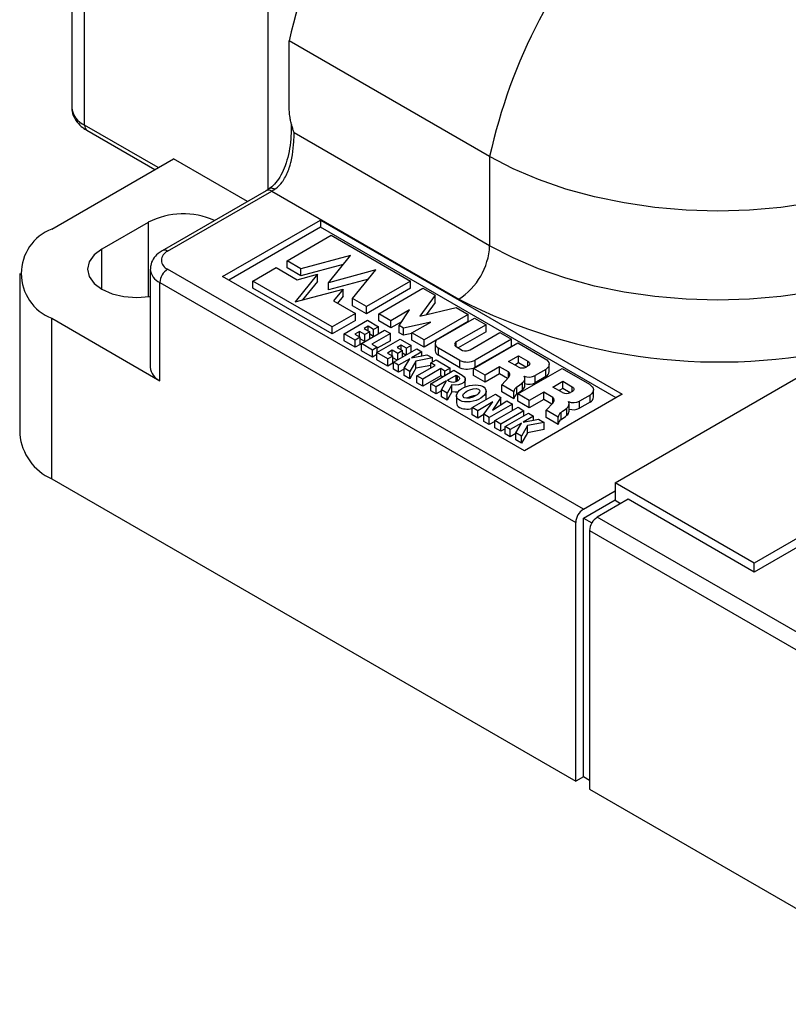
# Model space of a CAD drawing. Header units: millimetres. Extents: x 13 to 546, y 13 to 419.
# Tile 6 of 11: x 411 to 447, y 321 to 366. Entities that reach past the tile are written whole.
import ezdxf

# ---------------------------------------------------------------- set-up
doc = ezdxf.new("R2010")
doc.units = ezdxf.units.MM
doc.header["$LTSCALE"] = 2

msp = doc.modelspace()

# ---------------------------------------------------------------- linework, layer by layer
for p, q in [((413.805, 373.423), (413.805, 362.072)), ((414.39, 361.255), (414.39, 372.687)), ((422.77, 367.85), (422.77, 358.307)), ((432.918, 359.829), (423.751, 365.121)), ((423.751, 362.009), (423.751, 365.121)), ((417.749, 359.316), (414.39, 361.255)), ((414.494, 361.026), (417.603, 359.232)), ((432.918, 355.746), (423.974, 360.91)), ((412.884, 356.508), (418.456, 359.725)), ((421.845, 357.768), (418.456, 359.725)), ((432.918, 359.829), (432.918, 355.746)), ((422.698, 358.261), (417.938, 355.513)), ((418.188, 355.488), (422.948, 358.236)), ((422.839, 358.35), (422.698, 358.261)), ((422.948, 358.236), (431.504, 353.297)), ((420.705, 354.329), (425.181, 356.913)), ((425.181, 356.913), (438.984, 348.945)), ((425.181, 356.913), (425.181, 356.586)), ((417.304, 356.814), (415.182, 355.589)), ((417.304, 356.814), (417.304, 353.409)), ((425.181, 356.586), (420.988, 354.166)), ((438.701, 348.781), (425.181, 356.586)), ((423.652, 355.055), (425.672, 356.221)), ((425.672, 356.221), (429.303, 354.125)), ((415.182, 353.753), (415.182, 355.589)), ((424.285, 354.689), (423.652, 355.055)), ((423.652, 354.728), (423.652, 355.055)), ((426.557, 355.301), (424.285, 354.689)), ((425.545, 354.051), (426.557, 355.301)), ((417.395, 354.672), (417.395, 350.181)), ((437.209, 343.691), (418.188, 354.672)), ((422.087, 354.129), (423.15, 354.743)), ((423.15, 354.743), (424.116, 354.185)), ((424.285, 354.362), (423.652, 354.728)), ((426.219, 354.884), (424.285, 354.362)), ((424.285, 354.362), (424.285, 354.689)), ((427.711, 354.635), (425.545, 354.051)), ((426.65, 353.324), (427.711, 354.635)), ((411.42, 354.467), (411.42, 347.118)), ((434.508, 346.361), (420.705, 354.329)), ((422.087, 353.803), (422.087, 354.129)), ((425.718, 352.033), (422.087, 354.129)), ((425.045, 354.436), (424.022, 353.172)), ((424.116, 354.185), (425.045, 354.436)), ((425.045, 354.109), (425.045, 354.436)), ((427.373, 354.217), (425.545, 353.724)), ((429.303, 354.125), (427.283, 352.958)), ((429.303, 353.798), (429.303, 354.125)), ((417.834, 354.059), (436.855, 343.079)), ((417.834, 349.568), (417.834, 354.059)), ((425.718, 351.707), (422.087, 353.803)), ((424.022, 353.172), (426.211, 353.762)), ((425.045, 354.109), (424.36, 353.263)), ((425.545, 353.724), (425.545, 354.051)), ((426.211, 353.762), (425.777, 353.226)), ((426.211, 353.436), (426.211, 353.762)), ((429.303, 353.798), (427.283, 352.632)), ((427.848, 352.632), (429.868, 353.799)), ((429.868, 353.799), (430.424, 353.478)), ((425.777, 353.226), (426.781, 352.647)), ((426.211, 353.436), (425.957, 353.122)), ((426.65, 352.997), (426.65, 353.324)), ((427.283, 352.958), (426.65, 353.324)), ((430.424, 353.478), (429.726, 352.519)), ((430.424, 353.151), (430.424, 353.478)), ((427.283, 352.632), (426.65, 352.997)), ((427.283, 352.632), (427.283, 352.958)), ((429.259, 352.805), (428.404, 352.312)), ((428.787, 352.09), (429.259, 352.805)), ((429.726, 352.519), (431.387, 352.922)), ((430.424, 353.151), (430.015, 352.589)), ((431.387, 352.922), (431.943, 352.601)), ((412.884, 345.077), (412.884, 352.426)), ((412.884, 352.426), (417.834, 349.568)), ((426.781, 352.647), (425.718, 352.033)), ((426.781, 352.32), (425.718, 351.707)), ((426.264, 351.718), (427.327, 352.332)), ((426.781, 352.32), (426.781, 352.647)), ((427.327, 352.332), (427.831, 352.04)), ((428.404, 352.312), (427.848, 352.632)), ((427.848, 352.306), (427.848, 352.632)), ((428.404, 351.985), (428.404, 352.312)), ((431.943, 352.601), (429.922, 351.435)), ((430.581, 351.482), (432.232, 352.434)), ((431.943, 352.275), (431.943, 352.601)), ((432.232, 352.434), (432.757, 352.131)), ((425.718, 351.707), (425.718, 352.033)), ((427.051, 351.263), (428.114, 351.877)), ((427.367, 352.057), (427.184, 351.952)), ((427.184, 351.952), (427.431, 351.809)), ((427.613, 351.914), (427.367, 352.057)), ((427.367, 351.846), (427.367, 352.057)), ((427.831, 352.04), (427.613, 351.914)), ((427.613, 351.588), (427.613, 351.914)), ((427.831, 351.714), (427.831, 352.04)), ((428.404, 351.985), (427.848, 352.306)), ((428.114, 351.877), (428.377, 351.725)), ((428.911, 352.278), (428.404, 351.985)), ((428.983, 351.977), (428.787, 352.09)), ((428.787, 351.764), (428.787, 352.09)), ((430.222, 352.25), (428.983, 351.977)), ((428.983, 351.651), (428.983, 351.977)), ((429.366, 351.756), (430.222, 352.25)), ((431.943, 352.275), (429.922, 351.108)), ((432.757, 352.131), (431.393, 351.343)), ((432.757, 351.804), (432.757, 352.131)), ((426.768, 351.427), (426.264, 351.718)), ((426.264, 351.391), (426.264, 351.718)), ((426.967, 351.826), (426.744, 351.697)), ((426.744, 351.697), (426.991, 351.555)), ((426.991, 351.555), (426.768, 351.427)), ((426.768, 351.1), (426.768, 351.427)), ((427.214, 351.684), (426.967, 351.826)), ((426.967, 351.569), (426.967, 351.826)), ((426.991, 351.228), (426.991, 351.555)), ((427.214, 351.357), (426.991, 351.486)), ((427.431, 351.809), (427.214, 351.684)), ((427.214, 351.357), (427.214, 351.684)), ((427.431, 351.483), (427.431, 351.809)), ((427.613, 351.588), (427.431, 351.693)), ((428.377, 351.725), (427.536, 351.24)), ((427.762, 350.853), (428.825, 351.466)), ((428.377, 351.399), (428.377, 351.725)), ((428.983, 351.651), (428.787, 351.764)), ((428.825, 351.466), (429.33, 351.175)), ((429.366, 351.735), (428.983, 351.651)), ((429.922, 351.435), (429.366, 351.756)), ((429.366, 351.429), (429.366, 351.756)), ((429.922, 351.108), (429.366, 351.429)), ((429.922, 351.108), (429.922, 351.435)), ((432.757, 351.804), (431.486, 351.07)), ((432.021, 350.981), (433.385, 351.768)), ((433.911, 351.465), (432.26, 350.512)), ((433.385, 351.768), (433.911, 351.465)), ((433.911, 351.138), (433.911, 351.465)), ((438.658, 344.895), (450.679, 351.835)), ((426.768, 351.1), (426.264, 351.391)), ((426.991, 351.228), (426.768, 351.1)), ((427.051, 350.937), (427.051, 351.263)), ((427.556, 350.972), (427.051, 351.263)), ((427.536, 351.24), (427.778, 351.1)), ((427.778, 351.1), (427.556, 350.972)), ((427.556, 350.645), (427.556, 350.972)), ((428.377, 351.399), (427.778, 351.053)), ((427.778, 350.862), (427.778, 351.1)), ((428.466, 350.961), (428.243, 350.832)), ((428.712, 350.819), (428.466, 350.961)), ((428.466, 350.704), (428.466, 350.961)), ((428.519, 350.416), (429.582, 351.03)), ((428.865, 351.192), (428.683, 351.087)), ((428.683, 351.087), (428.93, 350.944)), ((429.112, 351.049), (428.865, 351.192)), ((428.865, 350.981), (428.865, 351.192)), ((429.33, 351.175), (429.112, 351.049)), ((429.112, 350.758), (429.112, 351.049)), ((429.33, 350.884), (429.33, 351.175)), ((429.582, 351.03), (429.819, 350.893)), ((430.428, 351.268), (430.428, 350.941)), ((431.561, 350.489), (430.572, 351.06)), ((430.572, 350.733), (430.572, 351.06)), ((431.383, 351.13), (431.682, 350.957)), ((431.393, 351.124), (431.393, 351.343)), ((432.184, 350.129), (434.204, 351.296)), ((433.911, 351.138), (432.26, 350.186)), ((434.204, 351.296), (435.456, 350.573)), ((427.556, 350.645), (427.051, 350.937)), ((427.762, 350.764), (427.556, 350.645)), ((428.267, 350.561), (427.762, 350.853)), ((427.762, 350.526), (427.762, 350.853)), ((428.267, 350.235), (427.762, 350.526)), ((428.243, 350.832), (428.489, 350.69)), ((428.489, 350.69), (428.267, 350.561)), ((428.267, 350.235), (428.267, 350.561)), ((428.489, 350.363), (428.489, 350.69)), ((428.682, 350.51), (428.489, 350.621)), ((428.93, 350.944), (428.712, 350.819)), ((428.712, 350.528), (428.712, 350.819)), ((429.267, 350.574), (428.756, 350.279)), ((428.93, 350.653), (428.93, 350.944)), ((429.081, 350.74), (428.93, 350.828)), ((429.008, 350.134), (429.267, 350.574)), ((429.819, 350.893), (429.349, 350.621)), ((429.349, 350.621), (430.051, 350.759)), ((430.308, 350.61), (429.54, 350.464)), ((429.819, 350.713), (429.819, 350.893)), ((430.051, 350.759), (430.308, 350.61)), ((430.23, 350.381), (430.468, 350.518)), ((430.308, 350.426), (430.308, 350.61)), ((430.468, 350.518), (431.111, 350.147)), ((431.561, 350.162), (430.572, 350.733)), ((432.26, 350.186), (432.26, 350.512)), ((433.787, 350.447), (434.237, 350.708)), ((434.237, 350.708), (434.673, 350.456)), ((434.237, 350.381), (434.237, 350.708)), ((428.489, 350.363), (428.267, 350.235)), ((428.756, 350.279), (428.519, 350.416)), ((428.519, 350.089), (428.519, 350.416)), ((428.756, 349.952), (428.519, 350.089)), ((428.756, 349.952), (428.756, 350.279)), ((429.008, 350.098), (428.756, 349.952)), ((429.266, 349.985), (429.008, 350.134)), ((429.008, 349.807), (429.008, 350.134)), ((429.54, 350.464), (429.266, 349.985)), ((429.54, 350.137), (429.266, 349.658)), ((429.54, 350.137), (429.54, 350.464)), ((430.23, 350.269), (429.54, 350.137)), ((429.595, 349.795), (430.421, 350.271)), ((430.683, 350.119), (429.858, 349.643)), ((430.421, 350.271), (430.23, 350.381)), ((430.23, 350.161), (430.23, 350.381)), ((430.874, 350.009), (430.683, 350.119)), ((430.683, 349.793), (430.683, 350.119)), ((431.111, 350.147), (430.874, 350.009)), ((431.111, 349.944), (431.111, 350.147)), ((431.561, 350.162), (431.561, 350.489)), ((432.71, 349.826), (432.184, 350.129)), ((432.184, 349.803), (432.184, 350.129)), ((433.371, 350.208), (432.71, 349.826)), ((433.783, 349.969), (433.371, 350.208)), ((433.371, 349.881), (433.371, 350.208)), ((434.223, 350.196), (433.787, 350.447)), ((434.237, 350.381), (434.069, 350.284)), ((434.208, 348.961), (436.229, 350.127)), ((434.578, 350.184), (434.237, 350.381)), ((434.687, 350.246), (434.59, 350.191)), ((434.673, 350.239), (434.673, 350.456)), ((435.489, 350.081), (435.003, 349.801)), ((435.489, 349.754), (435.489, 350.081)), ((435.64, 349.99), (435.64, 350.317)), ((436.229, 350.127), (437.48, 349.404)), ((429.266, 349.658), (429.008, 349.807)), ((429.266, 349.658), (429.266, 349.985)), ((429.858, 349.643), (429.595, 349.795)), ((429.595, 349.468), (429.595, 349.795)), ((430.683, 349.793), (429.858, 349.316)), ((429.858, 349.316), (429.858, 349.643)), ((430.224, 349.432), (431.287, 350.045)), ((430.766, 349.745), (430.683, 349.793)), ((430.874, 349.807), (430.874, 350.009)), ((430.992, 349.59), (431.392, 349.821)), ((431.287, 350.045), (431.668, 349.825)), ((431.392, 349.821), (431.454, 349.785)), ((431.392, 349.528), (431.392, 349.821)), ((431.454, 349.556), (431.454, 349.785)), ((431.805, 349.308), (431.805, 349.634)), ((432.71, 349.499), (432.184, 349.803)), ((433.371, 349.881), (432.71, 349.499)), ((432.71, 349.499), (432.71, 349.826)), ((433.739, 349.668), (433.371, 349.881)), ((433.472, 349.385), (433.794, 349.727)), ((433.783, 349.716), (433.783, 349.969)), ((434.533, 349.346), (434.533, 349.672)), ((435.003, 349.474), (435.003, 349.801)), ((435.489, 349.754), (435.003, 349.474)), ((429.858, 349.316), (429.595, 349.468)), ((430.471, 349.289), (430.224, 349.432)), ((430.224, 349.105), (430.224, 349.432)), ((430.952, 349.567), (430.471, 349.289)), ((430.471, 348.963), (430.471, 349.289)), ((430.713, 349.149), (430.952, 349.567)), ((431.193, 349.378), (430.976, 348.998)), ((431.054, 349.554), (430.992, 349.59)), ((431.193, 349.051), (431.193, 349.378)), ((431.805, 349.308), (431.803, 349.285)), ((433.472, 349.059), (433.472, 349.385)), ((434.029, 349.064), (433.472, 349.385)), ((434.167, 348.962), (434.167, 349.288)), ((434.429, 349.156), (434.429, 349.483)), ((435.811, 349.279), (436.261, 349.539)), ((436.247, 349.027), (435.811, 349.279)), ((436.261, 349.212), (436.094, 349.116)), ((436.261, 349.539), (436.698, 349.287)), ((436.261, 349.212), (436.261, 349.539)), ((436.602, 349.016), (436.261, 349.212)), ((436.698, 349.07), (436.698, 349.287)), ((430.471, 348.963), (430.224, 349.105)), ((430.713, 349.102), (430.471, 348.963)), ((430.976, 348.998), (430.713, 349.149)), ((430.713, 348.823), (430.713, 349.149)), ((430.976, 348.671), (430.713, 348.823)), ((431.193, 349.051), (430.976, 348.671)), ((430.976, 348.671), (430.976, 348.998)), ((431.402, 348.879), (431.402, 348.553)), ((432.119, 348.338), (433.182, 348.952)), ((432.756, 348.767), (432.756, 349.094)), ((433.435, 348.805), (433.052, 348.225)), ((433.182, 348.952), (433.435, 348.805)), ((433.435, 348.478), (433.435, 348.805)), ((434.029, 348.738), (433.472, 349.059)), ((434.029, 348.738), (434.029, 349.064)), ((434.734, 348.657), (434.208, 348.961)), ((434.208, 348.634), (434.208, 348.961)), ((438.984, 348.945), (434.508, 346.361)), ((435.395, 349.039), (434.734, 348.657)), ((435.395, 348.712), (434.734, 348.331)), ((435.808, 348.801), (435.395, 349.039)), ((435.395, 348.712), (435.395, 349.039)), ((435.763, 348.5), (435.395, 348.712)), ((435.808, 348.547), (435.808, 348.801)), ((436.711, 349.078), (436.615, 349.022)), ((437.513, 348.912), (437.028, 348.632)), ((437.513, 348.586), (437.513, 348.912)), ((437.664, 348.821), (437.664, 349.148)), ((432.379, 348.188), (432.119, 348.338)), ((432.119, 348.011), (432.119, 348.338)), ((433.065, 348.605), (432.379, 348.188)), ((432.648, 348.032), (433.065, 348.605)), ((433.965, 348.499), (432.902, 347.886)), ((433.052, 348.225), (433.704, 348.65)), ((433.154, 347.74), (434.217, 348.354)), ((433.435, 348.478), (433.431, 348.471)), ((433.704, 348.65), (433.965, 348.499)), ((433.965, 348.208), (433.965, 348.499)), ((434.734, 348.331), (434.208, 348.634)), ((434.217, 348.354), (434.49, 348.196)), ((434.734, 348.331), (434.734, 348.657)), ((435.497, 348.217), (435.818, 348.558)), ((436.453, 347.988), (436.453, 348.314)), ((436.557, 348.177), (436.557, 348.504)), ((437.028, 348.305), (437.028, 348.632)), ((437.513, 348.586), (437.028, 348.305)), ((432.379, 347.861), (432.119, 348.011)), ((432.379, 347.861), (432.379, 348.188)), ((432.648, 348.025), (432.379, 347.861)), ((432.902, 347.886), (432.648, 348.032)), ((432.648, 347.706), (432.648, 348.032)), ((432.902, 347.559), (432.902, 347.886)), ((434.49, 348.196), (433.427, 347.582)), ((433.628, 347.466), (434.691, 348.08)), ((434.928, 347.943), (434.458, 347.672)), ((434.458, 347.672), (435.16, 347.809)), ((434.49, 347.964), (434.49, 348.196)), ((434.691, 348.08), (434.928, 347.943)), ((434.928, 347.764), (434.928, 347.943)), ((435.16, 347.809), (435.418, 347.661)), ((435.497, 347.89), (435.497, 348.217)), ((436.053, 347.896), (435.497, 348.217)), ((436.053, 347.569), (435.497, 347.89)), ((436.053, 347.569), (436.053, 347.896)), ((436.192, 347.793), (436.192, 348.12)), ((432.902, 347.559), (432.648, 347.706)), ((433.154, 347.705), (432.902, 347.559)), ((433.154, 347.413), (433.154, 347.74)), ((433.427, 347.582), (433.154, 347.74)), ((433.427, 347.256), (433.154, 347.413)), ((433.427, 347.256), (433.427, 347.582)), ((433.628, 347.372), (433.427, 347.256)), ((433.865, 347.329), (433.628, 347.466)), ((433.628, 347.14), (433.628, 347.466)), ((434.377, 347.625), (433.865, 347.329)), ((434.117, 347.184), (434.377, 347.625)), ((434.649, 347.514), (434.375, 347.035)), ((435.418, 347.661), (434.649, 347.514)), ((434.649, 347.188), (434.649, 347.514)), ((435.418, 347.334), (435.418, 347.661)), ((433.865, 347.003), (433.628, 347.14)), ((433.865, 347.003), (433.865, 347.329)), ((434.117, 347.148), (433.865, 347.003)), ((434.375, 347.035), (434.117, 347.184)), ((434.117, 346.858), (434.117, 347.184)), ((434.649, 347.188), (434.375, 346.709)), ((434.375, 346.709), (434.375, 347.035)), ((435.418, 347.334), (434.649, 347.188)), ((434.375, 346.709), (434.117, 346.858)), ((412.884, 345.077), (436.855, 331.239)), ((438.658, 344.895), (438.658, 344.079)), ((445.022, 341.222), (438.658, 344.895)), ((437.209, 343.691), (438.658, 344.528)), ((437.209, 343.283), (438.658, 344.12)), ((439.259, 344.14), (437.845, 343.324)), ((438.906, 343.936), (438.658, 344.079)), ((445.022, 340.813), (439.259, 344.14)), ((447.674, 337.65), (437.845, 343.324)), ((436.855, 331.239), (436.855, 343.079)), ((437.209, 331.443), (437.209, 343.283)), ((437.209, 343.283), (437.595, 343.06)), ((448.298, 343.112), (445.022, 341.222)), ((437.492, 342.711), (437.492, 330.871)), ((437.492, 342.711), (447.32, 337.037)), ((447.87, 342.457), (445.022, 340.813)), ((445.022, 340.813), (445.022, 341.222)), ((437.209, 331.443), (436.855, 331.239)), ((437.492, 331.28), (437.209, 331.443)), ((437.492, 330.871), (454.533, 321.034))]:
    msp.add_line(p, q)
at = {"flags": 128}
for points in [[(447.647, 357.699), (446.242, 357.496), (444.808, 357.373), (443.361, 357.332), (441.913, 357.373), (440.48, 357.496), (439.074, 357.699), (437.709, 357.981), (436.399, 358.339), (435.156, 358.769), (433.992, 359.267), (432.918, 359.829)], [(415.182, 355.589), (414.825, 355.32), (414.6, 355.007), (414.523, 354.671), (414.6, 354.335), (414.825, 354.022), (415.182, 353.753), (415.648, 353.546), (416.191, 353.416), (416.773, 353.372), (417.356, 353.416), (417.395, 353.423)], [(447.647, 353.617), (446.242, 353.413), (444.808, 353.291), (443.361, 353.249), (441.913, 353.291), (440.48, 353.413), (439.074, 353.617), (437.709, 353.898), (436.399, 354.256), (435.156, 354.686), (433.992, 355.185), (432.918, 355.746)], [(435.456, 350.573), (435.531, 350.521), (435.587, 350.462), (435.624, 350.398), (435.639, 350.331), (435.633, 350.263), (435.605, 350.198), (435.556, 350.136), (435.489, 350.081)], [(434.673, 350.456), (434.705, 350.434), (434.729, 350.408), (434.745, 350.381), (434.751, 350.353), (434.748, 350.324), (434.736, 350.296), (434.716, 350.27), (434.687, 350.246)], [(431.668, 349.825), (431.758, 349.752), (431.802, 349.666), (431.794, 349.577), (431.736, 349.493), (431.634, 349.426), (431.499, 349.381), (431.347, 349.365), (431.193, 349.378)], [(431.454, 349.785), (431.486, 349.763), (431.51, 349.739), (431.527, 349.712), (431.535, 349.684), (431.535, 349.655), (431.526, 349.627), (431.508, 349.6), (431.483, 349.576)], [(436.698, 349.287), (436.729, 349.265), (436.754, 349.24), (436.769, 349.212), (436.776, 349.184), (436.773, 349.155), (436.761, 349.127), (436.74, 349.101), (436.711, 349.078)], [(437.48, 349.404), (437.555, 349.352), (437.612, 349.293), (437.648, 349.229), (437.664, 349.162), (437.657, 349.095), (437.629, 349.029), (437.581, 348.967), (437.513, 348.912)], [(431.467, 349.048), (431.347, 349.038), (431.193, 349.051)]]:
    msp.add_lwpolyline(points, dxfattribs=at)
for centre, radius, start, end in [((448.455, 359.678), 25.296, 137.4165, 167.575), ((457.622, 354.386), 25.296, 137.4165, 167.575), ((414.806, 362.171), 1.006, 185.6948, 245.6253), ((414.635, 361.228), 0.246, 173.7012, 234.9867), ((422.801, 358.032), 0.251, 54.3824, 114.3071), ((421.933, 359.99), 2.027, 300.054, 304.7506), ((418.901, 353.756), 3.45, 65.494, 117.5704), ((413.681, 354.467), 2.191, 111.3126, 248.6874), ((418.343, 355.08), 0.437, 110.7834, 249.2166), ((418.043, 355.297), 0.24, 52.7461, 115.9613), ((429.848, 355.886), 3.074, 302.6055, 357.3945), ((418.13, 354.735), 0.737, 184.5133, 246.3493), ((418.602, 354.024), 0.768, 122.6055, 177.3945), ((443.434, 376.618), 26.195, 242.9073, 283.2607), ((430.66, 351.269), 0.227, 110.4538, 247.0658), ((431.433, 351.234), 0.116, 110.1439, 244.7894), ((431.824, 351.365), 0.432, 250.7805, 297.0619), ((430.684, 350.965), 0.257, 185.2204, 244.1681), ((431.886, 351.242), 0.82, 246.6186, 297.1534), ((418.145, 350.256), 0.754, 185.6948, 245.6253), ((431.886, 350.915), 0.82, 246.6186, 297.1534), ((434.412, 350.562), 0.412, 242.7295, 295.6754), ((433.683, 349.844), 0.161, 313.6233, 51.3528), ((434.308, 349.67), 0.223, 302.8768, 29.4328), ((434.73, 350.335), 0.6, 247.6929, 297.1151), ((435.346, 350.012), 0.295, 299.0055, 355.7188), ((431.25, 349.922), 0.417, 241.8967, 303.918), ((434.3, 349.052), 0.271, 119.1906, 177.3621), ((432.14, 352.285), 3.618, 304.0738, 309.2345), ((434.286, 349.358), 0.247, 305.3129, 357.1171), ((434.729, 350.011), 0.603, 251.0244, 297.0221), ((434.3, 348.725), 0.271, 119.1906, 177.3621), ((432.14, 351.959), 3.618, 304.0738, 309.2345), ((435.707, 348.675), 0.161, 313.6233, 51.3528), ((436.436, 349.393), 0.412, 242.7295, 295.6754), ((437.37, 348.843), 0.295, 299.0055, 355.7188), ((434.165, 351.117), 3.618, 304.0738, 309.2345), ((436.332, 348.501), 0.223, 302.8768, 29.4328), ((436.754, 349.166), 0.6, 247.6929, 297.1151), ((436.753, 348.843), 0.603, 251.0244, 297.0221), ((436.324, 347.883), 0.271, 119.1906, 177.3621), ((434.165, 350.79), 3.618, 304.0738, 309.2345), ((436.31, 348.19), 0.247, 305.3129, 357.1171), ((436.324, 347.557), 0.271, 119.1906, 177.3621), ((413.919, 347.365), 2.512, 185.6534, 245.6668), ((437.623, 343.044), 0.768, 122.6055, 177.3945), ((438.259, 342.676), 0.768, 122.6055, 177.3945)]:
    msp.add_arc(centre, radius, start, end)
for major_axis, ratio in [((0.672, 0.153), 0.534917), ((0.379, 0.143), 0.446751)]:
    msp.add_ellipse((432.079, 348.986), major_axis=major_axis, ratio=ratio)
for major_axis, ratio, start_param, end_param in [((0.379, 0.143), 0.446751, 0.8593, 1.947344), ((0.672, 0.153), 0.534917, 5.982788, 6.167111), ((0.672, 0.153), 0.534917, 3.025519, 3.6646), ((0.672, 0.153), 0.534917, 3.6646, 4.649085)]:
    msp.add_ellipse((432.079, 348.66), major_axis=major_axis, ratio=ratio, start_param=start_param, end_param=end_param)
for points, knots in [([(413.808, 362.076), (413.807, 362.07), (413.786, 361.946), (413.861, 361.702), (414.033, 361.393), (414.261, 361.172), (414.432, 361.065), (414.494, 361.026)], [0, 0, 0, 0, 0.015241, 0.292408, 0.561746, 0.841369, 1, 1, 1, 1]), ([(423.975, 360.91), (423.957, 360.962), (423.918, 361.077), (423.862, 361.265), (423.817, 361.449), (423.786, 361.614), (423.767, 361.749), (423.754, 361.881), (423.752, 361.966), (423.751, 362.009)], [0, 0, 0, 0, 0.138309, 0.304014, 0.499958, 0.629946, 0.750504, 0.874551, 1, 1, 1, 1]), ([(423.816, 361.428), (423.82, 361.412), (423.851, 361.287), (423.843, 360.906), (423.8, 360.353), (423.694, 359.793), (423.536, 359.293), (423.332, 358.877), (423.094, 358.552), (422.911, 358.408), (422.824, 358.34)], [0, 0, 0, 0, 0.0247713, 0.1966496, 0.3599926, 0.5124075, 0.6522824, 0.779897, 0.8951893, 1, 1, 1, 1]), ([(423.088, 358.325), (423.107, 358.338), (423.231, 358.429), (423.374, 358.578), (423.532, 358.81), (423.646, 359.023), (423.728, 359.234), (423.789, 359.428), (423.842, 359.624), (423.918, 360.008), (423.951, 360.336), (423.968, 360.622), (423.973, 360.76), (423.975, 360.868), (423.975, 360.91)], [0.4589665, 0.4589665, 0.4589665, 0.4589665, 0.4688369, 0.5257438, 0.5447127, 0.5826506, 0.6205885, 0.630073, 0.6585264, 0.6964643, 0.7723402, 0.7818246, 0.8102781, 0.8294959, 0.8294959, 0.8294959, 0.8294959]), ([(423.088, 358.325), (423.043, 358.345), (422.954, 358.384), (422.868, 358.382), (422.844, 358.352), (422.842, 358.349)], [0, 0, 0, 0, 0.4780067, 0.9560135, 1, 1, 1, 1]), ([(417.938, 355.513), (417.872, 355.471), (417.71, 355.367), (417.521, 355.145), (417.401, 354.892), (417.407, 354.733), (417.409, 354.678)], [0, 0, 0, 0, 0.2174679, 0.5397105, 0.8423682, 1, 1, 1, 1])]:
    msp.add_open_spline(points, degree=3, knots=knots)

doc.saveas('drawing.dxf')
